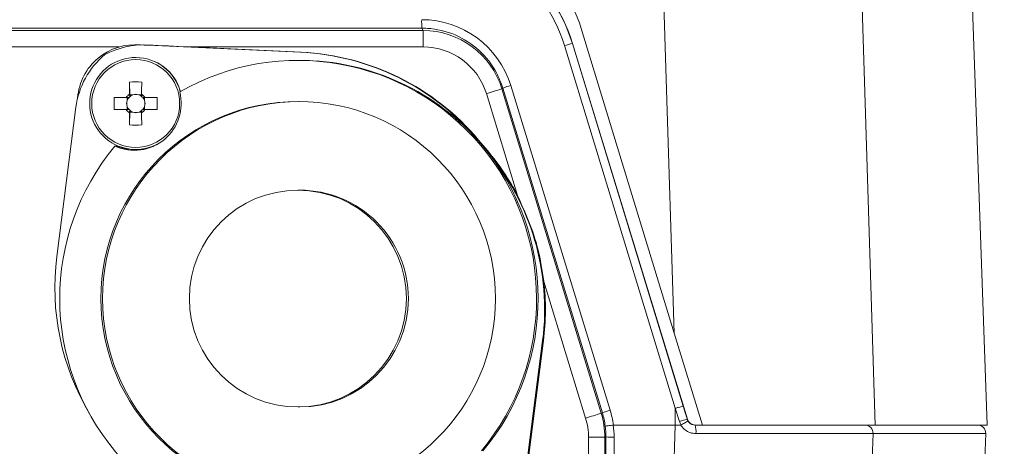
# Model space of a CAD drawing. Header units: millimetres. Extents: x 0 to 420, y 0 to 297.
# Tile 18 of 30: x 171 to 201, y 221 to 234. Entities that reach past the tile are written whole.
import ezdxf

# ---------------------------------------------------------------- set-up
doc = ezdxf.new("R2010")
doc.units = ezdxf.units.MM
doc.styles.add('SLDTEXTSTYLE1', font='TXT', dxfattribs={"width": 0.605})
doc.dimstyles.new('SLDDIMSTYLE1', dxfattribs={"dimtxt": 2.568319, "dimasz": 3.3, "dimexe": 0, "dimexo": 0.0625, "dimgap": 0.64208, "dimtad": 1, "dimdec": 3, "dimlfac": 2, "dimrnd": 1e-09, "dimzin": 12, "dimdsep": 46, "dimtxsty": 'SLDTEXTSTYLE1', "dimsah": 1, "dimcen": 0.09, "dimadec": 0, "dimazin": 3, "dimtfac": 1, "dimtdec": 1, "dimtofl": 0, "dimtmove": 0, "dimatfit": 3, "dimfxl": 0, "dimfrac": 2, "dimtolj": 1, "dimtzin": 12, "dimarcsym": 0})

# ---------------------------------------------------------------- blocks, each defined once
blk = doc.blocks.new('*D13')
at = {"color": 7, "linetype": 'Continuous', "lineweight": 0}
for p, q in [((126.409, 265.888), (236.488, 265.888)), ((235.488, 195.033), (235.488, 265.888)), ((230.956, 233.645), (230.956, 234.233)), ((230.956, 234.233), (234.9, 234.233)), ((234.9, 234.233), (234.9, 233.645)), ((230.956, 227.276), (230.956, 226.688)), ((234.9, 226.688), (234.9, 227.276)), ((230.956, 226.688), (234.9, 226.688)), ((187.598, 195.033), (236.488, 195.033))]:
    blk.add_line(p, q, dxfattribs=at)
for points in [[(235.488, 265.888), (234.988, 262.588), (235.988, 262.588)], [(235.488, 195.033), (235.988, 198.333), (234.988, 198.333)]]:
    blk.add_solid(points, dxfattribs=at)
at = {"color": 7, "linetype": 'Continuous', "lineweight": 0, "char_height": 2.6458, "attachment_point": 1, "rotation": 90, "style": 'SLDTEXTSTYLE1'}
for s, insert in [('150,0', (226.957, 224.875, 0.05)), ('5,9', (231.489, 228.011, 0.05))]:
    blk.add_mtext(s, dxfattribs=dict(at, insert=insert))
blk = doc.blocks.new('*D14')
at = {"color": 7, "linetype": 'Continuous', "lineweight": 0}
for p, q in [((175.401, 253.264), (219.654, 253.264)), ((218.654, 253.264), (218.654, 195.033)), ((214.122, 227.333), (214.122, 227.921)), ((214.122, 227.921), (218.066, 227.921)), ((218.066, 227.921), (218.066, 227.333)), ((214.122, 220.963), (214.122, 220.375)), ((218.066, 220.375), (218.066, 220.963)), ((214.122, 220.375), (218.066, 220.375)), ((190.129, 195.033), (219.654, 195.033))]:
    blk.add_line(p, q, dxfattribs=at)
for points in [[(218.654, 253.264), (218.154, 249.964), (219.154, 249.964)], [(218.654, 195.033), (219.154, 198.333), (218.154, 198.333)]]:
    blk.add_solid(points, dxfattribs=at)
at = {"color": 7, "linetype": 'Continuous', "lineweight": 0, "char_height": 2.6458, "attachment_point": 1, "rotation": 90, "style": 'SLDTEXTSTYLE1'}
for s, insert in [('118,9', (210.123, 218.563, -32.958)), ('4,6', (214.655, 221.698, -32.958))]:
    blk.add_mtext(s, dxfattribs=dict(at, insert=insert))

msp = doc.modelspace()

# ---------------------------------------------------------------- linework, layer by layer
at = {"color": 7, "linetype": 'Continuous', "lineweight": 15}
for p, q in [((200.71494, 221.68758), (199.9068, 244.82963)), ((191.17546, 224.49578), (188.33739, 233.78945)), ((174.74653, 233.29746), (174.72628, 233.29746)), ((174.90688, 233.29004), (174.74657, 233.28165)), ((175.00843, 233.2921), (174.98497, 233.2921)), ((175.12686, 233.28929), (175.00832, 233.2897)), ((179.775, 233.06821), (175.10349, 233.28929)), ((176.36367, 233.23076), (179.79839, 233.06821)), ((191.57791, 221.86502), (188.07157, 233.33428)), ((174.75461, 232.90799), (174.7478, 232.90799)), ((179.75092, 232.82089), (179.70219, 232.82089)), ((174.55828, 232.15891), (174.5659, 231.76832)), ((172.97489, 231.66), (172.9769, 231.68468)), ((174.45992, 231.68934), (174.08874, 231.68934)), ((174.48693, 231.68934), (174.48693, 231.59194)), ((174.5659, 231.71192), (174.5659, 231.76832)), ((174.6633, 231.76832), (174.5659, 231.76832)), ((174.93699, 231.76832), (174.83959, 231.76832)), ((175.01596, 231.59194), (175.01596, 231.68934)), ((175.39892, 231.68934), (175.02635, 231.68934)), ((172.92578, 231.39239), (172.34225, 226.8311)), ((174.08874, 231.31823), (174.45992, 231.31823)), ((174.48693, 231.41564), (174.48693, 231.31823)), ((174.5659, 231.23926), (174.5659, 231.29566)), ((175.01596, 231.31823), (175.01596, 231.41564)), ((175.02635, 231.31823), (175.39892, 231.31823)), ((174.55828, 230.84867), (174.5659, 231.23926)), ((174.5659, 231.23926), (174.6633, 231.23926)), ((174.83959, 231.23926), (174.93699, 231.23926)), ((185.32115, 230.22332), (185.18172, 230.38949)), ((185.48396, 230.05716), (185.20512, 230.38949)), ((174.16335, 230.20256), (174.11461, 230.20256)), ((174.7478, 230.09959), (174.75461, 230.09959)), ((185.46057, 230.05716), (185.32115, 230.22332)), ((179.75482, 228.85903), (179.69439, 228.85903)), ((192.0335, 221.68758), (191.17546, 224.49578)), ((186.56612, 219.62803), (187.1596, 224.26717)), ((187.18299, 224.26717), (186.58951, 219.62803)), ((179.69439, 222.23923), (179.75482, 222.23923)), ((189.3161, 221.68758), (189.31381, 221.68743)), ((189.3161, 221.68758), (191.20632, 221.68758)), ((191.20632, 221.68758), (191.37567, 221.68758)), ((191.81078, 221.68758), (192.03614, 221.68758)), ((197.30236, 221.68758), (200.71494, 221.68758)), ((200.60478, 219.43992), (200.67421, 221.42808))]:
    msp.add_line(p, q, dxfattribs=at)
at = {"color": 8, "linetype": 'Continuous', "lineweight": 0}
for p, q in [((183.47208, 233.80366), (59.14341, 233.80366)), ((59.1832, 233.73219), (183.51188, 233.73219)), ((183.51188, 233.73219), (183.47208, 233.80366)), ((174.24705, 233.23076), (168.2319, 233.23076)), ((175.10349, 233.28929), (175.12686, 233.28929)), ((183.51667, 233.23076), (176.36367, 233.23076)), ((179.775, 233.06821), (179.79839, 233.06821)), ((191.2065, 222.19968), (187.82597, 233.26972)), ((188.06819, 233.33428), (191.44872, 222.26424)), ((188.07157, 233.33428), (188.06819, 233.33428)), ((185.94697, 231.97298), (185.91792, 231.95172)), ((185.91792, 231.95172), (188.9459, 222.04719)), ((188.9808, 222.05896), (185.94697, 231.97298)), ((186.18432, 232.05503), (189.21815, 222.14101)), ((186.39402, 228.69504), (185.44322, 231.80512)), ((185.20512, 230.38949), (185.18172, 230.38949)), ((185.46057, 230.05716), (185.48396, 230.05716)), ((188.4712, 221.90059), (187.19542, 226.07364)), ((187.18299, 224.26717), (187.1596, 224.26717)), ((188.9459, 222.04719), (188.9808, 222.05896)), ((191.2065, 222.19968), (191.20633, 221.68758)), ((191.33373, 221.80046), (191.2065, 222.19968)), ((191.57064, 221.86502), (191.57791, 221.86502)), ((197.23679, 221.42808), (197.15758, 218.89893)), ((200.67421, 221.42808), (197.23679, 221.42808)), ((188.55883, 197.60691), (188.55883, 221.31418)), ((189.05544, 221.31418), (188.55883, 221.31418)), ((189.09036, 221.32595), (189.05544, 221.31418)), ((189.05544, 221.31418), (189.05544, 197.60691)), ((189.08503, 201.59145), (189.09036, 221.32595)), ((189.33867, 221.3172), (189.33334, 201.5827))]:
    msp.add_line(p, q, dxfattribs=at)
at = {"color": 8, "linetype": 'Continuous', "lineweight": 0, "flags": 128}
for points in [[(191.17546, 224.49578), (190.92205, 232.57387), (190.64321, 241.45831)], [(196.68799, 241.28946), (196.96338, 232.50554), (197.30236, 221.68758)], [(191.09, 217.97725), (191.15374, 220.01038), (191.20632, 221.68758)]]:
    msp.add_lwpolyline(points, dxfattribs=at)
at = {"color": 7, "linetype": 'Continuous', "lineweight": 15, "flags": 128}
msp.add_lwpolyline([(174.16335, 230.20256), (174.5476, 230.08959), (174.75461, 230.07451)], dxfattribs=at)
at = {"color": 8, "linetype": 'Continuous', "lineweight": 0}
msp.add_circle((174.74668, 231.50383), 1.34118, dxfattribs=at)
at = {"color": 7, "linetype": 'Continuous', "lineweight": 15}
for centre, radius in [((179.70238, 225.54893), 6.01785), ((179.69426, 225.54923), 3.30985)]:
    msp.add_circle(centre, radius, dxfattribs=at)
for centre, radius, start, end in [((183.27585, 231.86825), 5.01479, 16.998203, 89.999191), ((183.51184, 231.21618), 2.516, 16.998348, 89.999093), ((174.72631, 231.54226), 1.75519, 84.733096, 175.345672), ((174.98497, 230.7848), 2.50729, 87.290568, 118.173526), ((179.41937, 225.55459), 7.52203, 39.998308, 87.290163), ((179.44277, 225.55459), 7.52203, 39.998308, 87.290163), ((175.41302, 231.07421), 2.50751, 130.001558, 172.710192), ((174.74781, 231.5038), 1.40419, 90.000144, 306.040246), ((174.74778, 231.50384), 1.40415, 15.034902, 89.99909), ((174.75459, 231.50384), 1.40415, 15.176812, 89.999074), ((179.70211, 225.54915), 7.27161, 320.212219, 119.78511), ((179.75077, 225.54938), 7.27151, 39.9991, 89.998819), ((422.96998, 231.51014), 248.41255, 179.8503605, 179.9361381), ((174.74383, 226.65893), 5.50312, 88.067804, 91.932196), ((408.09717, 231.53854), 233.16862, 179.8475565, 179.9389421), ((174.70586, 231.50376), 1.42923, 245.563409, 14.439232), ((179.75504, 225.54913), 6.018, 90.002051, 269.997949), ((179.48431, 231.50379), 5.39877, 178.030359, 181.969641), ((174.74312, 231.50383), 0.33855, 123.231142, 146.772136), ((174.75147, 231.50379), 0.27884, 161.570292, 198.429708), ((174.75146, 231.5038), 0.27883, 138.284715, 161.572073), ((174.75195, 231.50327), 0.27956, 131.724294, 138.270978), ((174.75143, 231.50383), 0.27879, 108.429899, 131.720958), ((174.75144, 231.50382), 0.2788, 71.568757, 108.431243), ((174.75145, 231.50383), 0.27879, 48.279042, 71.570101), ((174.74312, 231.5038), 0.33859, 33.229305, 56.767417), ((174.75194, 231.50428), 0.27813, 41.712216, 48.292511), ((174.75138, 231.50377), 0.27889, 18.431636, 41.714858), ((174.7514, 231.50379), 0.27887, 341.571865, 18.428135), ((169.78538, 231.50379), 5.61661, 358.106782, 1.893218), ((174.74313, 231.50375), 0.33856, 213.227962, 236.76876), ((174.75146, 231.50378), 0.27884, 198.428103, 221.71511), ((174.75183, 231.50418), 0.27938, 221.72697, 228.277757), ((174.75142, 231.50373), 0.27876, 228.278394, 251.57157), ((174.75147, 231.50373), 0.27876, 288.42843, 311.721606), ((174.74312, 231.50378), 0.3386, 303.232682, 326.770596), ((174.75206, 231.50318), 0.27796, 311.705449, 318.289824), ((174.75138, 231.50381), 0.27889, 318.285318, 341.568187), ((422.9669, 231.49744), 248.40947, 180.0638617, 180.1496402), ((174.75144, 231.50371), 0.27876, 251.565896, 288.434104), ((408.09432, 231.46904), 233.16576, 180.0610577, 180.1524442), ((174.74383, 236.34665), 5.50111, 268.067101, 271.932899), ((179.70226, 225.54912), 7.27162, 140.21223, 299.785117), ((174.75461, 231.50367), 1.40409, 270.000062, 300.113856), ((179.75031, 225.54913), 7.27202, 320.215028, 39.998241), ((179.69771, 225.22181), 7.52271, 352.70943, 39.998456), ((179.72088, 225.22166), 7.52298, 27.497072, 39.998268), ((179.75476, 225.54923), 3.3098, 359.99832, 89.998939), ((179.8042, 225.87648), 7.52277, 172.709646, 210.715535), ((179.72147, 225.22178), 7.52234, 352.709308, 6.502377), ((179.75474, 225.54906), 3.30983, 270.001482, 0.001259), ((191.81769, 221.93832), 0.25074, 196.997621, 269.999313), ((200.42361, 221.43683), 0.25075, 358, 90)]:
    msp.add_arc(centre, radius, start, end, dxfattribs=at)
at = {"color": 8, "linetype": 'Continuous', "lineweight": 0}
for centre, radius, start, end in [((190.48769, 233.99807), 7.0183, 179.468915, 181.58732), ((170.07321, 233.35305), 13.44401, 359.478807, 1.615997), ((183.51663, 231.21617), 2.01459, 16.998217, 89.999038), ((188.40279, 231.59229), 1.77384, 100.872863, 108.976534), ((172.59823, 274.23976), 44.33613, 286.84109, 287.483146), ((186.64399, 230.34101), 1.77459, 105.012545, 113.127702), ((175.59927, 264.42154), 44.42654, 286.842104, 287.482845), ((189.6774, 220.42823), 1.77328, 105.009748, 113.1309), ((191.99828, 219.82888), 2.08057, 101.860998, 108.626901), ((191.13089, 221.49347), 0.70706, 354.629934, 15.93472), ((196.98686, 221.43748), 0.25011, 357.847139, 89.82773), ((189.27822, 223.12934), 1.81314, 264.052802, 271.910589)]:
    msp.add_arc(centre, radius, start, end, dxfattribs=at)
at = {"color": 7, "linetype": 'Continuous', "lineweight": 15}
for centre, major_axis, ratio, start_param, end_param in [((184.02087, 232.46983), (2.96417, 3.40462), 0.99965741, 5.72527585, 6.9993662), ((183.27207, 231.86803), (3.27988, 3.79468), 0.9996742, 5.72169139, 6.99578174), ((176.3588, 233.23076), (10.59687, -0.5015), 0.00002172, 1.57033743, 1.68731601), ((174.72134, 231.50379), (0.25138, 0), 0.97123044, 2.77217894, 3.51100637), ((174.75593, 231.53837), (-0.13065, 0.21087), 0.9782548, 5.36887209, 6.10769952), ((174.79051, 231.50379), (0, 0.24415), 0.99024836, 4.34297527, 5.08180269), ((174.75593, 231.46921), (0.13065, 0.21087), 0.9782548, 3.31707844, 4.05590587)]:
    msp.add_ellipse(centre, major_axis=major_axis, ratio=ratio, start_param=start_param, end_param=end_param, dxfattribs=at)
at = {"color": 8, "linetype": 'Continuous', "lineweight": 0}
for centre, major_axis, ratio, start_param, end_param in [((183.26964, 231.87679), (3.12884, 3.59376), 0.99965741, 5.72527585, 6.9993662), ((183.46873, 231.2231), (1.86456, 2.14278), 0.99965738, 5.72559024, 6.99909774), ((192.17017, 220.08719), (-5.82699, 19.05998), 0.00269947, 1.45550053, 1.47655975), ((186.54775, 221.31409), (2.45706, 0.50141), 0.99991734, 6.08189996, 6.37856041), ((186.58276, 221.32589), (2.28425, -1.03535), 0.99967427, 0.55720627, 0.72239152), ((186.58032, 221.33465), (2.50678, -1.15169), 0.99970407, 0.55910307, 0.72748825), ((186.55262, 221.31409), (1.96195, 0.41915), 0.99988859, 6.07273061, 6.36939106), ((186.58256, 221.32583), (1.80963, 1.73678), 0.99965052, 5.51820146, 5.64967666), ((186.58013, 221.31708), (1.98345, 1.91775), 0.9996842, 5.51451462, 5.64913549)]:
    msp.add_ellipse(centre, major_axis=major_axis, ratio=ratio, start_param=start_param, end_param=end_param, dxfattribs=at)
for points, knots in [([(185.94697, 231.97298), (185.88844, 232.13074), (185.72886, 232.56095), (185.2508, 233.16077), (184.50994, 233.64002), (183.8762, 233.7952), (183.5293, 233.80246), (183.47208, 233.80366)], [0, 0, 0, 0, 0.1533882, 0.41825567, 0.68308736, 0.94772843, 1, 1, 1, 1]), ([(191.44872, 222.26424), (191.44453, 222.26419), (191.43614, 222.2641), (191.37978, 222.24999), (191.30027, 222.22788), (191.23776, 222.20908), (191.2065, 222.19968)], [0, 0, 0, 0, 0.24999301, 0.499993, 0.74999041, 1, 1, 1, 1]), ([(191.38491, 221.68987), (191.38274, 221.6934), (191.36144, 221.72804), (191.34685, 221.76619), (191.33373, 221.80046)], [0, 0, 0, 0, 0.10172475, 1, 1, 1, 1]), ([(191.83485, 221.42729), (191.77594, 221.43287), (191.65857, 221.44399), (191.5019, 221.53044), (191.41444, 221.62281), (191.3803, 221.67984), (191.37567, 221.68758)], [0, 0, 0, 0, 0.320322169, 0.638174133, 0.950874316, 1, 1, 1, 1]), ([(191.57064, 221.86502), (191.57691, 221.84793), (191.58344, 221.83011), (191.59284, 221.81369), (191.59322, 221.81302)], [0, 0, 0, 0, 0.9591291, 1, 1, 1, 1]), ([(191.59322, 221.81302), (191.59463, 221.81064), (191.61039, 221.78401), (191.65078, 221.73921), (191.72617, 221.69583), (191.78252, 221.69034), (191.81078, 221.68758)], [0, 0, 0, 0, 0.0314464, 0.35229122, 0.67523834, 1, 1, 1, 1]), ([(197.23679, 221.42808), (197.16582, 221.42757), (196.98121, 221.42622), (196.11626, 221.42502), (194.86359, 221.42494), (193.66996, 221.42556), (192.77369, 221.42628), (192.15126, 221.42693), (191.86066, 221.42726), (191.83485, 221.42729)], [0, 0, 0, 0, 0.15364819, 0.39973497, 0.64590886, 0.76953969, 0.89317127, 0.99050937, 1, 1, 1, 1])]:
    msp.add_open_spline(points, degree=3, knots=knots, dxfattribs=at)
at = {"color": 7, "linetype": 'Continuous', "lineweight": 15}
for points, knots in [([(174.54332, 231.68934), (174.53863, 231.68934), (174.51283, 231.68934), (174.48542, 231.68934), (174.46304, 231.68934), (174.45992, 231.68934)], [0, 0, 0, 0, 0.16062158, 0.8832618, 1, 1, 1, 1]), ([(174.55759, 231.78702), (174.55791, 231.78423), (174.56025, 231.76417), (174.56301, 231.73952), (174.56545, 231.71617), (174.5659, 231.71192)], [0, 0, 0, 0, 0.1167474, 0.83938327, 1, 1, 1, 1]), ([(174.93699, 231.71192), (174.93654, 231.71617), (174.9341, 231.73952), (174.93133, 231.76417), (174.92901, 231.78423), (174.92869, 231.78702)], [0, 0, 0, 0, 0.16061674, 0.88325264, 1, 1, 1, 1]), ([(175.02635, 231.68934), (175.02389, 231.68934), (175.00616, 231.68934), (174.98428, 231.68934), (174.96337, 231.68934), (174.95956, 231.68934)], [0, 0, 0, 0, 0.11673919, 0.83937946, 1, 1, 1, 1]), ([(174.45992, 231.31823), (174.46304, 231.31823), (174.48542, 231.31823), (174.51283, 231.31823), (174.53863, 231.31823), (174.54332, 231.31823)], [0, 0, 0, 0, 0.1167382, 0.83937842, 1, 1, 1, 1]), ([(174.5659, 231.29566), (174.56545, 231.29141), (174.56301, 231.26806), (174.56025, 231.24341), (174.55791, 231.22335), (174.55759, 231.22056)], [0, 0, 0, 0, 0.16061683, 0.88325251, 1, 1, 1, 1]), ([(174.92869, 231.22056), (174.92901, 231.22335), (174.93133, 231.24341), (174.9341, 231.26806), (174.93654, 231.29141), (174.93699, 231.29566)], [0, 0, 0, 0, 0.11674745, 0.83938316, 1, 1, 1, 1]), ([(174.95956, 231.31823), (174.96337, 231.31823), (174.98428, 231.31823), (175.00616, 231.31823), (175.02389, 231.31823), (175.02635, 231.31823)], [0, 0, 0, 0, 0.16062054, 0.88326081, 1, 1, 1, 1]), ([(187.19542, 226.07364), (187.14605, 226.4063), (187.0109, 227.3169), (186.63353, 228.15996), (186.39402, 228.69504)], [0, 0, 0, 0, 0.36531045, 1, 1, 1, 1]), ([(189.06882, 221.65471), (189.06887, 221.65472), (189.06917, 221.65478), (189.07477, 221.65559), (189.10071, 221.6591), (189.15638, 221.66654), (189.23012, 221.67635), (189.28591, 221.68374), (189.31381, 221.68743)], [0, 0, 0, 0, 0.02102299, 0.1294436, 0.34720862, 0.564837, 0.7824232, 1, 1, 1, 1]), ([(191.37567, 221.68758), (191.37775, 221.68771), (191.38099, 221.68792), (191.38388, 221.68936), (191.38491, 221.68987)], [0, 0, 0, 0, 0.64344965, 1, 1, 1, 1]), ([(191.38491, 221.68987), (191.4092, 221.70393), (191.45779, 221.73206), (191.52118, 221.76919), (191.56831, 221.79716), (191.5891, 221.80993), (191.59305, 221.81273), (191.5932, 221.81298), (191.59322, 221.81302)], [0, 0, 0, 0, 0.22060277, 0.44119228, 0.66176968, 0.88242933, 0.98306247, 1, 1, 1, 1]), ([(197.30236, 221.68758), (197.16725, 221.68758), (196.96434, 221.68758), (196.2632, 221.68758), (195.39955, 221.68758), (194.00949, 221.68758), (192.68989, 221.68758), (192.0335, 221.68758)], [0, 0, 0, 0, 0.25048867, 0.37617731, 0.50186601, 0.75222104, 1, 1, 1, 1])]:
    msp.add_open_spline(points, degree=3, knots=knots, dxfattribs=at)

# ---------------------------------------------------------------- dimensions: what is measured, and where the dimension line sits
at = {"color": 7, "linetype": 'Continuous', "lineweight": 0}
for base, p1, p2, picture, middle in [((235.48791, 265.88842), (187.59826, 195.03286), (126.40903, 265.88842), '*D13', (235.48791, 230.46064)), ((218.65385, 195.03286), (175.40061, 253.26354), (190.12874, 195.03286), '*D14', (218.65385, 224.1482))]:
    dim = msp.add_linear_dim(base=base, p1=p1, p2=p2, angle=90, dimstyle='SLDDIMSTYLE1', dxfattribs=at)
    dim.commit()
    dim.dimension.update_dxf_attribs({"geometry": picture, "text_midpoint": middle, "dimtype": 160})

doc.saveas('drawing.dxf')
